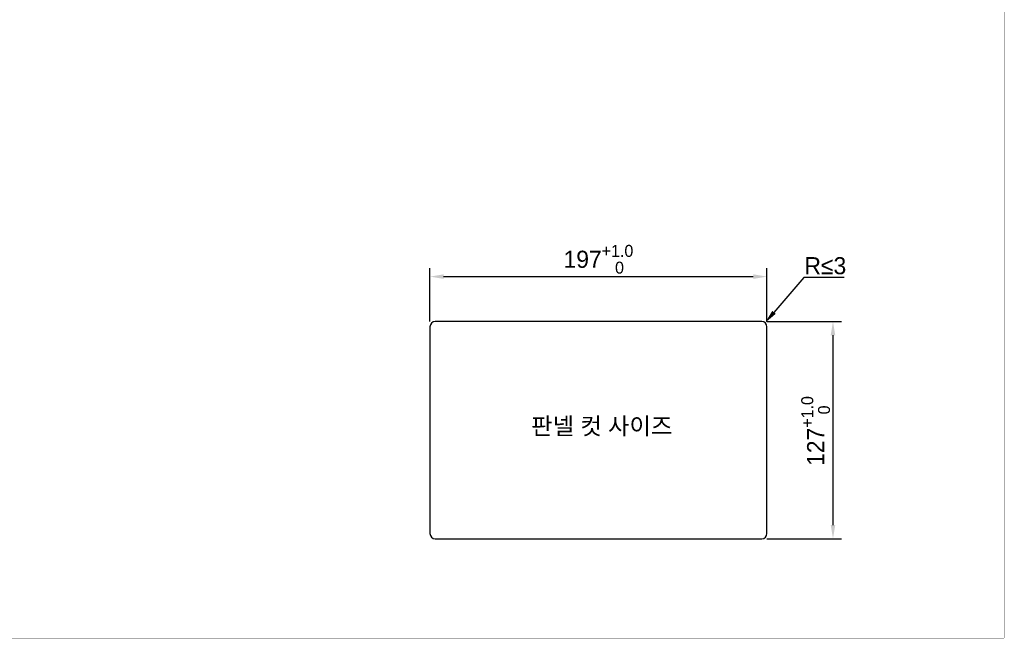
# Model space of a CAD drawing. Header units: millimetres. Extents: x 0 to 1189, y 0 to 841.
# Tile 11 of 22: x 613 to 1189, y 0 to 362. Entities that reach past the tile are written whole.
import ezdxf

# ---------------------------------------------------------------- set-up
doc = ezdxf.new("R2010")
doc.units = ezdxf.units.MM
doc.header["$LTSCALE"] = 65.395
doc.header["$PDMODE"] = 3
doc.header["$PDSIZE"] = 0.01
doc.layers.get('0').update_dxf_attribs({"linetype": 'CONTINUOUS'})
doc.layers.get('Defpoints').update_dxf_attribs({"linetype": 'CONTINUOUS'})
doc.layers.add('11_COMPONENTS', color=7, linetype='CONTINUOUS')
doc.styles.get("Standard").update_dxf_attribs({"font": 'gothic.ttf'})
doc.dimstyles.new('WALL', dxfattribs={"dimtxt": 10, "dimasz": 8, "dimexe": 5, "dimexo": 5, "dimgap": 1.5, "dimtad": 1, "dimtoh": 1, "dimdsep": 46, "dimtxsty": 'STANDARD', "dimcen": 0, "dimadec": 0, "dimazin": 0, "dimtp": 0.001, "dimtm": 0.001, "dimtfac": 1, "dimtofl": 0, "dimtmove": 0, "dimatfit": 3, "dimfxl": 1, "dimtolj": 1, "dimarcsym": 0})

# ---------------------------------------------------------------- blocks, each defined once
blk = doc.blocks.new('*D42')
at = {"color": 0, "lineweight": -2}
for p, q in [((853.26, 185.1), (853.26, 216.36)), ((1050.26, 185.1), (1050.26, 216.36)), ((861.26, 211.36), (1042.26, 211.36))]:
    blk.add_line(p, q, dxfattribs=at)
at = {"color": 0}
for points in [[(861.26, 212.7), (861.26, 210.03), (853.26, 211.36)], [(1042.26, 212.7), (1042.26, 210.03), (1050.26, 211.36)]]:
    blk.add_solid(points, dxfattribs=at)
at = {"layer": 'Defpoints', "color": 0}
for p in [(1050.26, 211.36), (853.26, 180.1), (1050.26, 180.1)]:
    blk.add_point(p, dxfattribs=at)
at = {"color": 0, "insert": (951.76, 221.51), "char_height": 10, "attachment_point": 5}
blk.add_mtext('\\A1;197{\\H0.7x;\\S+1.0^    0;}', dxfattribs=at)
blk = doc.blocks.new('*D43')
at = {"color": 0, "lineweight": -2}
for p, q in [((1050.26, 185.1), (1093.92, 185.1)), ((1088.92, 177.1), (1088.92, 66.1)), ((1050.26, 58.1), (1093.92, 58.1))]:
    blk.add_line(p, q, dxfattribs=at)
at = {"color": 0}
for points in [[(1087.59, 177.1), (1090.25, 177.1), (1088.92, 185.1)], [(1087.59, 66.1), (1090.25, 66.1), (1088.92, 58.1)]]:
    blk.add_solid(points, dxfattribs=at)
at = {"layer": 'Defpoints', "color": 0}
for p in [(1045.26, 185.1), (1045.26, 58.1), (1088.92, 58.1)]:
    blk.add_point(p, dxfattribs=at)
at = {"color": 0, "insert": (1078.77, 121.1), "char_height": 10, "attachment_point": 5, "rotation": 90}
blk.add_mtext('\\A1;127{\\H0.7x;\\S+1.0^    0;}', dxfattribs=at)
blk = doc.blocks.new('*D119')
at = {"color": 0, "lineweight": -2}
for p, q in [((1071.96, 210.92), (1054.42, 190.45)), ((1095.46, 210.92), (1071.96, 210.92))]:
    blk.add_line(p, q, dxfattribs=at)
at = {"color": 0}
blk.add_solid([(1053.4, 191.32), (1055.43, 189.58), (1049.21, 184.38)], dxfattribs=at)
at = {"layer": 'Defpoints', "color": 0}
for p in [(1049.21, 184.38), (1047.26, 182.1)]:
    blk.add_point(p, dxfattribs=at)
at = {"color": 0, "insert": (1084.46, 217.67), "char_height": 10, "attachment_point": 5}
blk.add_mtext('\\A1;{\\C6;R≤}3', dxfattribs=at)

msp = doc.modelspace()

# ---------------------------------------------------------------- linework, layer by layer
at = {"color": 7, "linetype": 'Continuous', "const_width": 0.2}
for points in [[(1189, 0), (1189, 841)], [(0, 0), (1189, 0)]]:
    msp.add_lwpolyline(points, dxfattribs=at)
at = {"layer": '11_COMPONENTS', "color": 6, "linetype": 'Continuous'}
for p, q in [((1047.258, 185.097), (856.258, 185.097)), ((853.258, 182.097), (853.258, 61.097)), ((1050.258, 61.097), (1050.258, 182.097)), ((856.258, 58.097), (1047.258, 58.097))]:
    msp.add_line(p, q, dxfattribs=at)
for centre, start, end in [((856.258, 182.097), 90, 180), ((1047.258, 182.097), 0, 90), ((856.258, 61.097), 180, 270), ((1047.258, 61.097), 270, 0)]:
    msp.add_arc(centre, 3, start, end, dxfattribs=at)

# ---------------------------------------------------------------- texts
at = {"color": 6, "insert": (953.716, 123.448), "char_height": 10, "attachment_point": 5}
msp.add_mtext('\\A1;{\\fGulim|b0|i0|c129|p50;판넬 컷 사이즈}', dxfattribs=at)

# ---------------------------------------------------------------- dimensions: what is measured, and where the dimension line sits
at = {"color": 6}
dim = msp.add_linear_dim(base=(1050.258, 211.362), p1=(853.258, 180.097), p2=(1050.258, 180.097), text='<>{\\H0.7x;\\S+1.0^    0;}', dimstyle='WALL', dxfattribs=at)
dim.commit()
dim.dimension.update_dxf_attribs({"geometry": '*D42', "text_midpoint": (951.758, 211.362), "dimtype": 160})
dim = msp.add_radius_dim(center=(1047.258, 182.097), mpoint=(1049.21, 184.375), text='{\\C6;R≤}3', dimstyle='WALL', dxfattribs=at)
dim.commit()
dim.dimension.update_dxf_attribs({"geometry": '*D119', "text_midpoint": (1084.461, 210.923), "dimtype": 164})
dim = msp.add_linear_dim(base=(1088.919, 58.097), p1=(1045.258, 185.097), p2=(1045.258, 58.097), angle=90, text='<>{\\H0.7x;\\S+1.0^    0;}', dimstyle='WALL', dxfattribs=at)
dim.commit()
dim.dimension.update_dxf_attribs({"geometry": '*D43', "text_midpoint": (1088.919, 121.097), "dimtype": 160})

doc.saveas('drawing.dxf')
